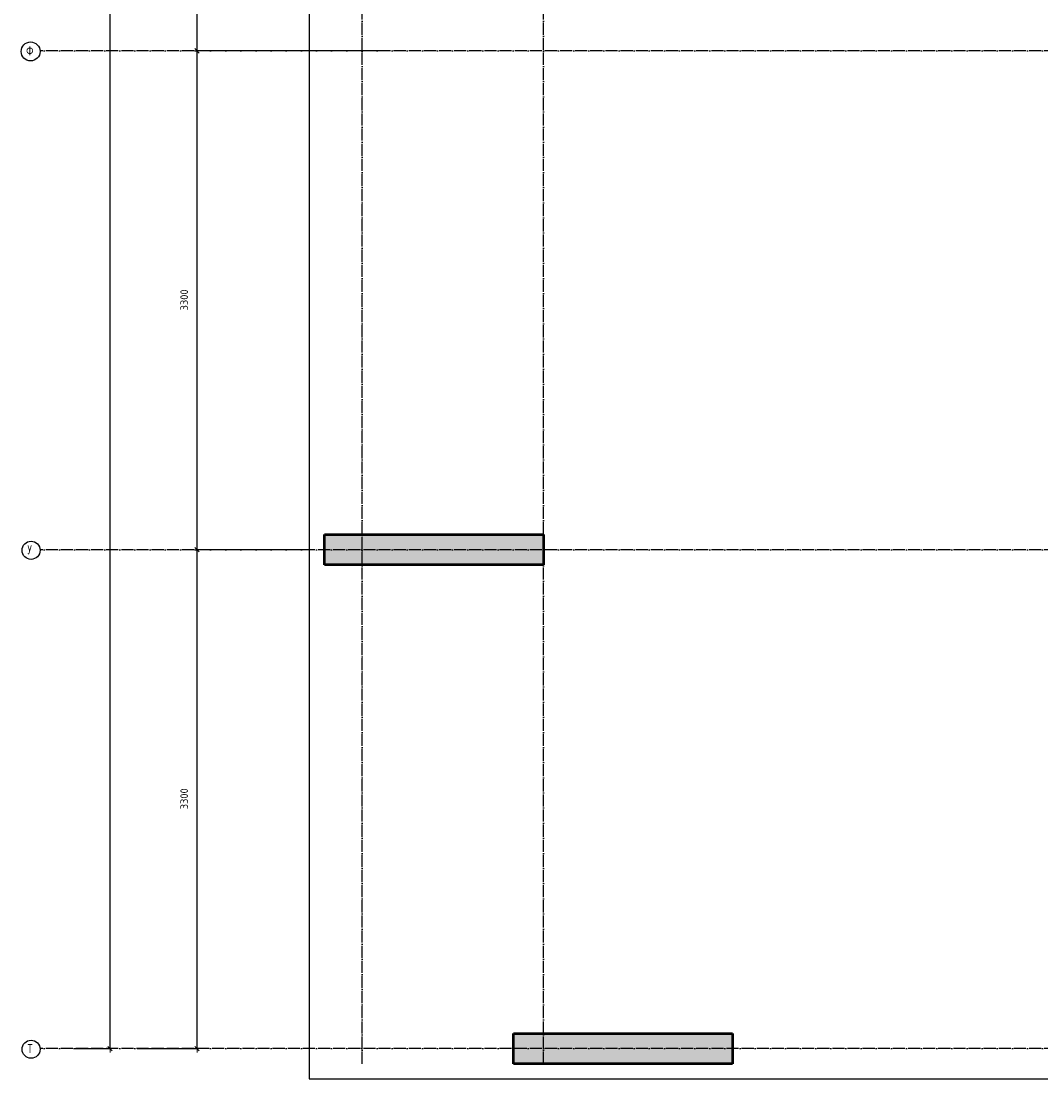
# Model space of a CAD drawing. Header units: millimetres. Extents: x -27380 to 48638, y 46540 to 72525.
# Tile 46 of 106: x -2257 to 4491, y 46540 to 53536. Entities that reach past the tile are written whole.
import ezdxf

# ---------------------------------------------------------------- set-up
doc = ezdxf.new("R2010")
doc.units = ezdxf.units.MM
doc.header["$PDMODE"] = 65
for name, pattern in [('______11', [100, 80, -10, 0, -10]), ('______3', [100, 80, -20]), ('______5', [220, 160, -20, 20, -20])]:
    doc.linetypes.add(name, pattern=pattern)
doc.layers.add('Standard', color=7, linetype='Continuous', lineweight=25)
doc.layers.add('Балка_ общее', color=7, linetype='______3', lineweight=13)
doc.layers.add('Осевая линия_ общее', color=7, linetype='______5', lineweight=13, true_color=0xa0a0a0)
doc.styles.add('ISOCPEUR', font='ISOCPEUR')
doc.dimstyles.new('DIMSTYLE_4', dxfattribs={"dimtxt": 50, "dimasz": 50, "dimexe": 0, "dimexo": 0, "dimgap": 25, "dimtad": 2, "dimdec": 0, "dimrnd": 5, "dimzin": 12, "dimdsep": 46, "dimtxsty": 'ISOCPEUR', "dimblk1": 'ALL_ML_STRICH', "dimblk2": 'ALL_ML_STRICH', "dimsah": 1, "dimcen": 0, "dimclrd": 7, "dimclre": 256, "dimclrt": 7, "dimadec": 0, "dimazin": 0, "dimtfac": 1, "dimtdec": 0, "dimtix": 1, "dimtmove": 2, "dimatfit": 3, "dimfxl": 0, "dimtzin": 0, "dimlwd": 0, "dimlwe": -3, "dimarcsym": 0})
doc.dimstyles.new('DIMSTYLE_5', dxfattribs={"dimtxt": 50, "dimasz": 50, "dimexe": 0, "dimexo": 0, "dimgap": 25, "dimtad": 2, "dimdec": 0, "dimrnd": 5, "dimzin": 12, "dimdsep": 46, "dimtxsty": 'ISOCPEUR', "dimblk1": 'ALL_ML_STRICH', "dimblk2": 'ALL_ML_STRICH', "dimsah": 1, "dimcen": 0, "dimclrd": 7, "dimclre": 256, "dimclrt": 7, "dimadec": 0, "dimazin": 0, "dimtfac": 1, "dimtdec": 0, "dimtix": 1, "dimtmove": 2, "dimatfit": 3, "dimfxl": 0, "dimtzin": 0, "dimlwd": 0, "dimlwe": -3, "dimarcsym": 0})

# ---------------------------------------------------------------- blocks, each defined once
blk = doc.blocks.new('ALL_ML_STRICH')
at = {"color": 0, "linetype": 'ByBlock', "lineweight": -2}
for p, q in [((-1, 0), (0.5, 0)), ((-0.3, -0.3), (0.3, 0.3)), ((0, -0.5), (0, 0.5))]:
    blk.add_line(p, q, dxfattribs=at)
blk = doc.blocks.new('*D10')
at = {"layer": 'DEFPOINTS', "color": 7, "linetype": 'Continuous', "lineweight": 13, "transparency": 33554687}
for p in [(-1306.2, 67780), (-1920, 46740), (-1668.6, 46740)]:
    blk.add_point(p, dxfattribs=at)
at = {"layer": 'Балка_ общее', "color": 251, "linetype": 'Continuous', "lineweight": -2, "true_color": 0x656565, "transparency": 33554687}
for p, q in [((-1316.2, 67780), (-1668.6, 67780)), ((-1910, 46740), (-1668.6, 46740))]:
    blk.add_line(p, q, dxfattribs=at)
at = {"layer": 'Балка_ общее', "color": 7, "linetype": 'Continuous', "lineweight": -2, "transparency": 33554687}
blk.add_line((-1668.6, 46740), (-1668.6, 67780), dxfattribs=at)
at = {"layer": 'Балка_ общее', "color": 7, "linetype": 'Continuous', "lineweight": 13, "transparency": 33554687, "xscale": 50, "yscale": 50, "zscale": 50}
for p, rotation in [((-1668.6, 67780), 90), ((-1668.6, 46740), 270)]:
    blk.add_blockref('ALL_ML_STRICH', p, dxfattribs=dict(at, rotation=rotation))
at = {"layer": 'Балка_ общее', "color": 7, "linetype": 'Continuous', "lineweight": 13, "transparency": 33554687, "insert": (-1718.6, 57265), "char_height": 50, "width": 250, "attachment_point": 5, "rotation": 90, "style": 'ISOCPEUR'}
blk.add_mtext('\\A1;{21040}', dxfattribs=at)
blk = doc.blocks.new('*D16')
at = {"layer": 'DEFPOINTS', "color": 7, "linetype": 'Continuous', "lineweight": 13, "transparency": 33554687}
for p in [(-307.5, 50040), (-1500, 46740), (-1093.1, 46740)]:
    blk.add_point(p, dxfattribs=at)
at = {"layer": 'Балка_ общее', "color": 251, "linetype": 'Continuous', "lineweight": -2, "true_color": 0x656565, "transparency": 33554687}
for p, q in [((-317.5, 50040), (-1093.1, 50040)), ((-1490, 46740), (-1093.1, 46740))]:
    blk.add_line(p, q, dxfattribs=at)
at = {"layer": 'Балка_ общее', "color": 7, "linetype": 'Continuous', "lineweight": -2, "transparency": 33554687}
blk.add_line((-1093.1, 46740), (-1093.1, 50040), dxfattribs=at)
at = {"layer": 'Балка_ общее', "color": 7, "linetype": 'Continuous', "lineweight": 13, "transparency": 33554687, "xscale": 50, "yscale": 50, "zscale": 50}
for p, rotation in [((-1093.1, 50040), 90), ((-1093.1, 46740), 270)]:
    blk.add_blockref('ALL_ML_STRICH', p, dxfattribs=dict(at, rotation=rotation))
at = {"layer": 'Балка_ общее', "color": 7, "linetype": 'Continuous', "lineweight": 13, "transparency": 33554687, "insert": (-1178.1, 48392.5), "char_height": 50, "width": 200, "attachment_point": 5, "rotation": 90, "style": 'ISOCPEUR'}
blk.add_mtext('\\A1;{3300}', dxfattribs=at)
blk = doc.blocks.new('*D17')
at = {"layer": 'DEFPOINTS', "color": 7, "linetype": 'Continuous', "lineweight": 13, "transparency": 33554687}
for p in [(115.8, 53340), (-1093.1, 50040), (-307.5, 50040)]:
    blk.add_point(p, dxfattribs=at)
at = {"layer": 'Балка_ общее', "color": 251, "linetype": 'Continuous', "lineweight": -2, "true_color": 0x656565, "transparency": 33554687}
for p, q in [((105.8, 53340), (-1093.1, 53340)), ((-317.5, 50040), (-1093.1, 50040))]:
    blk.add_line(p, q, dxfattribs=at)
at = {"layer": 'Балка_ общее', "color": 7, "linetype": 'Continuous', "lineweight": -2, "transparency": 33554687}
blk.add_line((-1093.1, 50040), (-1093.1, 53340), dxfattribs=at)
at = {"layer": 'Балка_ общее', "color": 7, "linetype": 'Continuous', "lineweight": 13, "transparency": 33554687, "xscale": 50, "yscale": 50, "zscale": 50}
for p, rotation in [((-1093.1, 53340), 90), ((-1093.1, 50040), 270)]:
    blk.add_blockref('ALL_ML_STRICH', p, dxfattribs=dict(at, rotation=rotation))
at = {"layer": 'Балка_ общее', "color": 7, "linetype": 'Continuous', "lineweight": 13, "transparency": 33554687, "insert": (-1178.1, 51692.5), "char_height": 50, "width": 200, "attachment_point": 5, "rotation": 90, "style": 'ISOCPEUR'}
blk.add_mtext('\\A1;{3300}', dxfattribs=at)
blk = doc.blocks.new('*D18')
at = {"layer": 'DEFPOINTS', "color": 7, "linetype": 'Continuous', "lineweight": 13, "transparency": 33554687}
for p in [(-105.9, 57260), (-1093.1, 53340), (115.8, 53340)]:
    blk.add_point(p, dxfattribs=at)
at = {"layer": 'Балка_ общее', "color": 251, "linetype": 'Continuous', "lineweight": -2, "true_color": 0x656565, "transparency": 33554687}
for p, q in [((-115.9, 57260), (-1093.1, 57260)), ((105.8, 53340), (-1093.1, 53340))]:
    blk.add_line(p, q, dxfattribs=at)
at = {"layer": 'Балка_ общее', "color": 7, "linetype": 'Continuous', "lineweight": -2, "transparency": 33554687}
blk.add_line((-1093.1, 53340), (-1093.1, 57260), dxfattribs=at)
at = {"layer": 'Балка_ общее', "color": 7, "linetype": 'Continuous', "lineweight": 13, "transparency": 33554687, "xscale": 50, "yscale": 50, "zscale": 50}
for p, rotation in [((-1093.1, 57260), 90), ((-1093.1, 53340), 270)]:
    blk.add_blockref('ALL_ML_STRICH', p, dxfattribs=dict(at, rotation=rotation))
at = {"layer": 'Балка_ общее', "color": 7, "linetype": 'Continuous', "lineweight": 13, "transparency": 33554687, "insert": (-1178.1, 55302.5), "char_height": 50, "width": 200, "attachment_point": 5, "rotation": 90, "style": 'ISOCPEUR'}
blk.add_mtext('\\A1;{3920}', dxfattribs=at)

msp = doc.modelspace()

# ---------------------------------------------------------------- hatches: boundary and pattern name
at = {"linetype": 'Continuous', "lineweight": 13, "transparency": 33554687}
for points in [[(-250, 50140), (-250, 49940), (1200, 49940), (1200, 50140)], [(1000, 46840), (1000, 46640), (2450, 46640), (2450, 46840)]]:
    msp.add_hatch(color=7, dxfattribs=at).paths.add_polyline_path(points)

# ---------------------------------------------------------------- linework, layer by layer
at = {"color": 7, "linetype": 'Continuous', "lineweight": 50, "transparency": 33554687}
for p, q in [((-250, 49940), (-250, 50140)), ((-250, 50140), (1200, 50140)), ((1200, 50140), (1200, 49940)), ((1200, 49940), (-250, 49940)), ((1000, 46640), (1000, 46840)), ((1000, 46840), (2450, 46840)), ((2450, 46840), (2450, 46640)), ((2450, 46640), (1000, 46640))]:
    msp.add_line(p, q, dxfattribs=at)
at = {"layer": 'Standard', "color": 7, "linetype": 'Continuous', "lineweight": 25, "transparency": 33554687}
msp.add_lwpolyline([(-350, 46540), (14302, 46540), (14302, 68055.7), (-350, 68055.7), (-350, 46540)], dxfattribs=at)
at = {"layer": 'Осевая линия_ общее', "color": 253, "linetype": '______11', "lineweight": -3, "true_color": 0xa0a0a0, "transparency": 33554687}
for p, q in [((0, 46640), (0, 69548.2)), ((1200, 46640), (1200, 69548.2)), ((14202, 53340), (-2131.8, 53340)), ((14202, 50040), (-2131.8, 50040)), ((14202, 46740), (-2131.8, 46740))]:
    msp.add_line(p, q, dxfattribs=at)
at = {"layer": 'Осевая линия_ общее', "color": 7, "linetype": 'Continuous', "lineweight": -3, "transparency": 33554687}
for centre, radius in [((-2194.1, 53336.1), 62.7), ((-2191.1, 50036.1), 59.8), ((-2191.1, 46736.1), 59.8)]:
    msp.add_circle(centre, radius, dxfattribs=at)

# ---------------------------------------------------------------- texts
at = {"layer": 'Осевая линия_ общее', "color": 7, "linetype": 'Continuous', "lineweight": -3, "transparency": 33554687, "char_height": 60, "attachment_point": 7, "style": 'ISOCPEUR'}
for s, insert, width in [('\\W0.83;Ф', (-2224.1, 53310), 85), ('\\W0.80;У', (-2215.1, 50010), 71.967), ('\\W0.80;Т', (-2215.1, 46710), 71.967)]:
    msp.add_mtext(s, dxfattribs=dict(at, insert=insert, width=width))

# ---------------------------------------------------------------- dimensions: what is measured, and where the dimension line sits
at = {"layer": 'Балка_ общее', "color": 7, "linetype": 'Continuous', "lineweight": 13, "transparency": 33554687}
for base, p1, p2, dimstyle, picture, middle in [((-1668.6, 67780), (-1910, 46740), (-1316.2, 67780), 'DIMSTYLE_4', '*D10', (-1718.6, 57265)), ((-1093.1, 57260), (105.8, 53340), (-115.9, 57260), 'DIMSTYLE_5', '*D18', (-1178.1, 55302.5)), ((-1093.1, 53340), (-317.5, 50040), (105.8, 53340), 'DIMSTYLE_5', '*D17', (-1178.1, 51692.5)), ((-1093.1, 50040), (-1490, 46740), (-317.5, 50040), 'DIMSTYLE_5', '*D16', (-1178.1, 48392.5))]:
    dim = msp.add_linear_dim(base=base, p1=p1, p2=p2, angle=90, dimstyle=dimstyle, override={"dimpost": '<>', "dimclrd": 7, "dimclre": 251, "dimclrt": 7, "dimlwd": 0, "dimlwe": 65533}, dxfattribs=at)
    dim.commit()
    dim.dimension.update_dxf_attribs({"geometry": picture, "text_midpoint": middle, "dimtype": 160})

doc.saveas('drawing.dxf')
